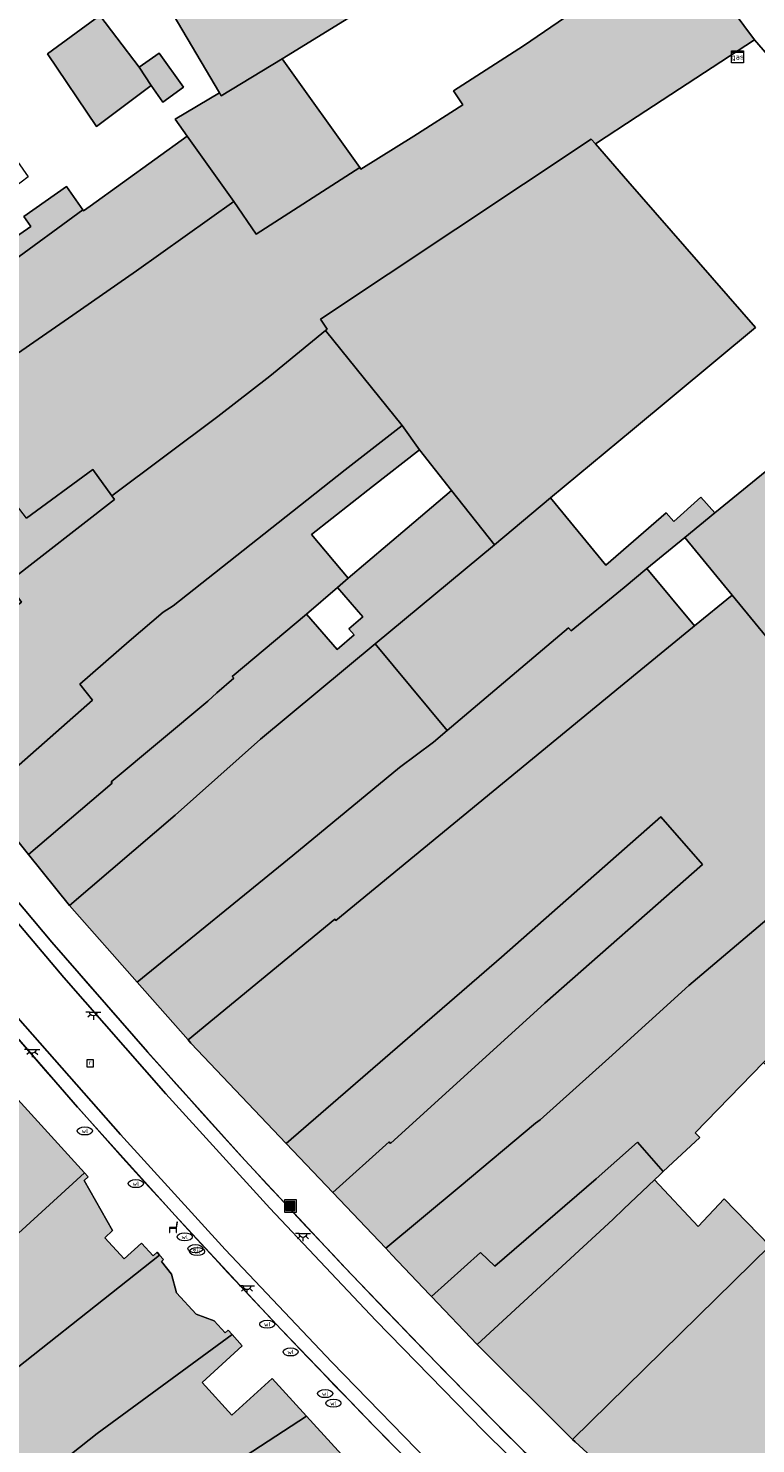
# Model space of a CAD drawing. Header units: metres. Extents: x 196496 to 197479, y 355139 to 356324.
# Tile 139 of 144: x 197163 to 197211, y 356123 to 356217. Entities that reach past the tile are written whole.
import ezdxf
from ezdxf.enums import TextEntityAlignment as Align

# ---------------------------------------------------------------- set-up
doc = ezdxf.new("R2010")
doc.units = ezdxf.units.M
doc.layers.get('0').update_dxf_attribs({"color": 252, "lineweight": 18})
for name, color, linetype, lineweight in [('B-WE-IE-MEUBILAIR_WEGMEUBILAIR-S', 252, 'Continuous', 18), ('B-WE-IE-TERREINAFSCHEIDING_KUNSTMATIG_HEKWERK-G', 252, 'IE-TERREINAFSCHEIDING-KUNSTMATIG', 18), ('B-WE-KL-ET_LS_OV_LICHTPUNT-S', 252, 'Continuous', 18), ('B-WE-KL-GAS_TERREINKAST-S', 252, 'Continuous', 18), ('B-WE-KL-WATER-S', 252, 'Continuous', 18), ('B-WE-OG-BEBOUWING-GV', 252, 'Continuous', 18), ('B-WE-OG-TERREIN_ERF-GV', 252, 'Continuous', 18), ('B-WE-RI-GWA_RIOOLPUT-S', 252, 'Continuous', 18), ('B-WE-RI-HWA_GOOT_LIJNGOOT-G', 252, 'Continuous', 18), ('B-WE-VH-VERHARDING_OPEN-GV', 252, 'Continuous', 18), ('B-WE-VH-VERHARDING_STRAATBAKSTEEN-GV', 252, 'Continuous', 18)]:
    doc.layers.add(name, color=color, linetype=linetype, lineweight=lineweight)
doc.layers.add('X-XX-AL-PRESENTATIE_GEBOUW3-V', color=7, linetype='Continuous', lineweight=18, true_color=0xf0f0f0)
doc.styles.add('NLCS-ISO', font='NLCS-ISO.ttf')
doc.linetypes.add('IE-TERREINAFSCHEIDING-KUNSTMATIG', pattern='A,4,[82,NLCS.SHX,S=0.75,R=90,X=0,Y=0],4,-2', length=10)

# ---------------------------------------------------------------- blocks, each defined once
blk = doc.blocks.new('SIE-WEG_AFVALBAK-SO')
at = {"linetype": 'ByBlock', "lineweight": 18}
h = blk.add_hatch(color=0, dxfattribs=at)
h.dxf.hatch_style = 1
h.paths.add_polyline_path([(-1.5, -1.5), (1.5, -1.5), (1.5, 1.5), (-1.5, 1.5)])
at = {"color": 0, "linetype": 'ByBlock', "lineweight": 18}
for points in [[(-2, -2), (2, -2), (2, 2), (-2, 2)], [(-1.5, -1.5), (1.5, -1.5), (1.5, 1.5), (-1.5, 1.5)]]:
    blk.add_lwpolyline(points, close=True, dxfattribs=at)
blk = doc.blocks.new('SKL-GAS_TERREINKAST-SO')
at = {"lineweight": 18}
for points in [[(-2, 2), (2, 2), (2, 1.68), (-2, 1.68)], [(-2, 1.52), (2, 1.52), (2, -2), (-2, -2)]]:
    blk.add_lwpolyline(points, close=True, dxfattribs=at)
at = {"lineweight": 18, "style": 'NLCS-ISO'}
blk.add_text('gas', height=1.8, dxfattribs=at).set_placement((0, 0), align=Align.MIDDLE_CENTER)
blk = doc.blocks.new('SKL-WATER_WATERLEIDINGPUT-SO')
at = {"color": 0, "linetype": 'ByBlock', "lineweight": 18}
blk.add_ellipse((0, 0), major_axis=(2.5, 0), ratio=0.54, dxfattribs=at)
at = {"color": 0, "linetype": 'ByBlock', "lineweight": 18, "style": 'NLCS-ISO'}
blk.add_text('wl', height=1.5, dxfattribs=at).set_placement((0, 0), align=Align.MIDDLE_CENTER)
blk = doc.blocks.new('SRI-PUT_INSPECTIEPUT_RIOOLPUT-SO')
at = {"color": 0, "linetype": 'ByBlock', "lineweight": 18}
blk.add_lwpolyline([(-1.12, -1.12), (1.12, -1.12), (1.12, 1.12), (-1.12, 1.12)], close=True, dxfattribs=at)
at = {"color": 0, "linetype": 'ByBlock', "lineweight": 18, "style": 'NLCS-ISO'}
blk.add_text('r', height=1.5, dxfattribs=at).set_placement((0, 0.28), align=Align.MIDDLE_CENTER)
blk = doc.blocks.new('SIE-WEG_ZITBANK-SO')
at = {"color": 0, "linetype": 'ByBlock', "lineweight": 18}
blk.add_lwpolyline([(-0.91, -1.63), (-0.91, -0.2), (1.09, -0.2), (1.09, -1.63), (1.29, -1.63), (1.29, -0.21), (1.54, 1.78), (1.33, 1.78), (1.11, 0), (-1.11, 0), (-1.11, -1.63)], close=True, dxfattribs=at)
blk = doc.blocks.new('SKL-ET_OV_LICHTPUNT-SO')
at = {"color": 0, "linetype": 'ByBlock', "lineweight": 18}
for points in [[(-1.25, 0), (-2.5, 0)], [(1.25, 0), (2.5, 0)], [(-0.92, -0.85), (-1.83, -1.7)], [(0, -1.25), (0, -2.5)], [(0.92, -0.85), (1.83, -1.7)]]:
    blk.add_lwpolyline(points, dxfattribs=at)
blk.add_lwpolyline([(0, 0), (1.25, 0, -1), (-1.25, 0)], format="xyb", close=True, dxfattribs=at)

msp = doc.modelspace()

# ---------------------------------------------------------------- hatches: boundary and pattern name
at = {"layer": 'X-XX-AL-PRESENTATIE_GEBOUW3-V'}
for points in [[(197201.134, 356228.389), (197201.313, 356228.5), (197201.37, 356228.535), (197198.092, 356232.933), (197197.936, 356233.191), (197190.589, 356228.931), (197190.529, 356229.021), (197174.773, 356219.519), (197172.174, 356217.984), (197175.522, 356212.314), (197175.641, 356212.112), (197179.671, 356214.567), (197186.644, 356218.884), (197194.015, 356223.99)], [(197205.682, 356222.313), (197195.614, 356215.426), (197190.989, 356212.457), (197191.591, 356211.519), (197188.371, 356209.452), (197184.868, 356207.28), (197184.797, 356207.379), (197177.946, 356202.985), (197176.48, 356205.136), (197170.048, 356200.563), (197165.837, 356197.628), (197159.867, 356193.509), (197159.798, 356193.636), (197155.661, 356190.652), (197155.601, 356190.742), (197151.922, 356188.129), (197151.835, 356188.279), (197146.049, 356184.036), (197150.598, 356177.959), (197161.296, 356186.134), (197162.779, 356184.201), (197167.148, 356187.421), (197168.405, 356185.678), (197175.412, 356190.933), (197178.841, 356193.595), (197182.528, 356196.613), (197182.639, 356196.704), (197182.196, 356197.35), (197200.075, 356209.266), (197200.356, 356208.942), (197203.117, 356210.748), (197210.865, 356215.816), (197205.929, 356222.483), (197205.855, 356222.432)], [(197171.002, 356212.801), (197170.226, 356214.007), (197168.74, 356215.956), (197167.612, 356217.436), (197164.168, 356214.89), (197167.403, 356210.087)], [(197171.781, 356211.709), (197173.156, 356212.69), (197171.546, 356214.948), (197170.226, 356214.007), (197171.002, 356212.801)], [(197173.389, 356209.454), (197176.48, 356205.136), (197177.946, 356202.985), (197184.797, 356207.379), (197179.671, 356214.567), (197175.641, 356212.112), (197175.522, 356212.314), (197172.586, 356210.58)], [(197146.049, 356184.036), (197151.835, 356188.279), (197151.922, 356188.129), (197155.601, 356190.742), (197155.661, 356190.652), (197159.798, 356193.636), (197159.867, 356193.509), (197165.837, 356197.628), (197170.048, 356200.563), (197176.48, 356205.136), (197173.389, 356209.454), (197166.977, 356204.836), (197166.548, 356204.528), (197166.502, 356204.594), (197156.738, 356197.446), (197151.793, 356194.281), (197151.663, 356194.356), (197143.262, 356188.114)], [(197200.356, 356208.942), (197200.075, 356209.266), (197182.196, 356197.35), (197182.639, 356196.704), (197182.528, 356196.613), (197187.602, 356190.337), (197188.734, 356188.733), (197190.855, 356186.032), (197193.693, 356182.455), (197197.401, 356185.542), (197202.811, 356190.043), (197210.947, 356196.812), (197202.506, 356206.48)], [(197153.016, 356199.532), (197153.95, 356198.204), (197150.972, 356196.107), (197150.044, 356197.429), (197141.166, 356191.181), (197143.262, 356188.114), (197151.663, 356194.356), (197151.793, 356194.281), (197156.738, 356197.446), (197166.502, 356204.594), (197165.427, 356206.127), (197162.603, 356204.146), (197163.061, 356203.493), (197161.602, 356202.469), (197160.078, 356204.646)], [(197182.528, 356196.613), (197178.841, 356193.595), (197175.412, 356190.933), (197168.405, 356185.678), (197168.579, 356185.435), (197161.524, 356179.938), (197162.45, 356178.656), (197154.545, 356172.686), (197159.605, 356165.926), (197159.687, 356165.974), (197159.846, 356165.776), (197167.127, 356172.176), (197166.305, 356173.235), (197169.549, 356176.083), (197171.802, 356177.985), (197172.457, 356178.413), (197180.342, 356184.654), (197183.819, 356187.392), (197187.602, 356190.337)], [(197181.284, 356177.866), (197183.328, 356179.627), (197184.027, 356180.234), (197181.608, 356183.136), (197185.641, 356186.304), (197188.734, 356188.733), (197187.602, 356190.337), (197183.819, 356187.392), (197180.342, 356184.654), (197172.457, 356178.413), (197171.802, 356177.985), (197169.549, 356176.083), (197166.305, 356173.235), (197167.127, 356172.176), (197159.846, 356165.776), (197162.902, 356161.978), (197168.428, 356166.687), (197168.367, 356166.778), (197174.76, 356172.104), (197175.347, 356172.659), (197176.467, 356173.63), (197176.372, 356173.743)], [(197218.916, 356167.521), (197221.908, 356170.262), (197227.285, 356175.19), (197215.017, 356190.063), (197208.261, 356184.567), (197206.272, 356182.938), (197209.395, 356179.115)], [(197154.545, 356172.686), (197162.45, 356178.656), (197161.524, 356179.938), (197168.579, 356185.435), (197168.405, 356185.678), (197167.148, 356187.421), (197162.779, 356184.201), (197161.296, 356186.134), (197150.598, 356177.959)], [(197183.328, 356179.627), (197184.994, 356177.691), (197184.071, 356176.895), (197184.414, 356176.495), (197183.293, 356175.532), (197181.284, 356177.866), (197176.372, 356173.743), (197176.467, 356173.63), (197175.347, 356172.659), (197174.76, 356172.104), (197168.367, 356166.778), (197168.428, 356166.687), (197162.902, 356161.978), (197165.612, 356158.611), (197172.6, 356164.575), (197178.244, 356169.595), (197185.813, 356175.895), (197193.693, 356182.455), (197190.855, 356186.032), (197187.921, 356183.54), (197184.027, 356180.234)], [(197203.767, 356180.879), (197206.272, 356182.938), (197208.261, 356184.567), (197207.336, 356185.601), (197205.549, 356183.977), (197205.036, 356184.552), (197201.045, 356181.109), (197197.401, 356185.542), (197193.693, 356182.455), (197185.813, 356175.895), (197190.572, 356170.178), (197198.581, 356176.969), (197198.762, 356176.765), (197202.255, 356179.636)], [(197206.917, 356177.092), (197203.767, 356180.879), (197202.255, 356179.636), (197198.762, 356176.765), (197198.581, 356176.969), (197190.572, 356170.178), (197189.663, 356169.407), (197187.422, 356167.731), (197180.374, 356161.912), (197170.087, 356153.544), (197173.459, 356149.729), (197183.147, 356157.709), (197183.219, 356157.621), (197202.015, 356173.09), (197206.783, 356176.983)], [(197213.987, 356159.622), (197212.329, 356161.484), (197218.916, 356167.521), (197209.395, 356179.115), (197206.917, 356177.092), (197206.783, 356176.983), (197202.015, 356173.09), (197183.219, 356157.621), (197183.147, 356157.709), (197173.459, 356149.729), (197173.642, 356149.522), (197179.93, 356142.89), (197194.162, 356155.192), (197204.679, 356164.478), (197207.446, 356161.324), (197197.014, 356152.155), (197186.82, 356142.887), (197186.732, 356142.984), (197183.02, 356139.632), (197186.505, 356135.957), (197191.369, 356139.986), (197196.398, 356144.22), (197196.718, 356144.443), (197201.251, 356148.522), (197206.538, 356153.321)], [(197185.813, 356175.895), (197178.244, 356169.595), (197172.6, 356164.575), (197165.612, 356158.611), (197170.087, 356153.544), (197180.374, 356161.912), (197187.422, 356167.731), (197189.663, 356169.407), (197190.572, 356170.178)], [(197211.884, 356136.125), (197198.858, 356123.319), (197199.014, 356123.164), (197207.199, 356115.685), (197215.138, 356123.812), (197217.529, 356125.86), (197221.489, 356129.333), (197226.492, 356133.814), (197226.353, 356133.958), (197229.052, 356136.417), (197229.278, 356136.288), (197237.565, 356144.012), (197242.706, 356148.804), (197243.252, 356148.253), (197243.774, 356148.701), (197243.879, 356148.594), (197247.169, 356152.421), (197246.976, 356152.689), (197245.567, 356154.25), (197252.011, 356159.767), (197252.471, 356159.195), (197252.757, 356158.839), (197257.167, 356164.072), (197257.036, 356164.243), (197256.944, 356164.175), (197253.213, 356168.675), (197243.839, 356160.794), (197242.273, 356159.478), (197236.086, 356154.245), (197236.564, 356153.705), (197226.805, 356145.181), (197225.852, 356146.184), (197224.098, 356148.16), (197218.03, 356142.18), (197217.671, 356141.826)], [(197179.93, 356142.89), (197183.02, 356139.632), (197186.732, 356142.984), (197186.82, 356142.887), (197197.014, 356152.155), (197207.446, 356161.324), (197204.679, 356164.478), (197194.162, 356155.192)], [(197204.84, 356141.027), (197205.471, 356141.627), (197207.252, 356143.271), (197206.959, 356143.581), (197211.468, 356148.234), (197218.042, 356155.016), (197213.987, 356159.622), (197206.538, 356153.321), (197201.251, 356148.522), (197196.718, 356144.443), (197196.398, 356144.22), (197191.369, 356139.986), (197186.505, 356135.957), (197186.917, 356135.523), (197189.396, 356132.908), (197189.521, 356132.776), (197192.765, 356135.669), (197193.72, 356134.771), (197200.401, 356140.545), (197203.132, 356142.975)], [(197139.82, 356125.485), (197141.911, 356123.148), (197147.829, 356127.788), (197149.004, 356128.709), (197148.906, 356128.806), (197156.973, 356134.943), (197158.364, 356133.434), (197166.617, 356140.935), (197160.637, 356147.491), (197138.359, 356127.206)], [(197202.247, 356138.566), (197204.273, 356140.489), (197204.62, 356140.818), (197204.84, 356141.027), (197203.132, 356142.975), (197200.401, 356140.545), (197193.72, 356134.771), (197192.765, 356135.669), (197189.521, 356132.776), (197192.545, 356129.59), (197201.516, 356137.854)], [(197147.829, 356127.788), (197153.155, 356120.988), (197158.969, 356125.542), (197171.565, 356135.51), (197171.402, 356135.689), (197171.143, 356135.454), (197170.375, 356136.296), (197169.23, 356135.251), (197167.949, 356136.655), (197168.466, 356137.127), (197166.594, 356140.426), (197166.86, 356140.669), (197166.617, 356140.935), (197158.364, 356133.434), (197156.973, 356134.943), (197148.906, 356128.806), (197149.004, 356128.709)], [(197198.858, 356123.319), (197211.884, 356136.125), (197208.862, 356139.222), (197207.15, 356137.406), (197204.273, 356140.489), (197202.247, 356138.566), (197201.516, 356137.854), (197192.545, 356129.59)], [(197176.359, 356130.253), (197176.091, 356130.547), (197175.9, 356130.372), (197175.172, 356131.17), (197173.974, 356131.593), (197172.674, 356133.019), (197172.362, 356134.251), (197171.685, 356135.082), (197171.833, 356135.216), (197171.565, 356135.51), (197158.969, 356125.542), (197153.155, 356120.988), (197149.387, 356118.037), (197153.463, 356112.832), (197151.142, 356111.026), (197153.127, 356108.152), (197158.401, 356112.35), (197156.612, 356114.888), (197158.328, 356116.193), (197158.189, 356116.392), (197167.443, 356123.714)], [(197158.328, 356116.193), (197160.944, 356112.447), (197157.197, 356109.513), (197154.829, 356107.77), (197158.699, 356102.833), (197161.955, 356105.192), (197164.543, 356106.999), (197166.756, 356108.581), (197171.249, 356111.793), (197168.039, 356116.234), (197181.278, 356124.86), (197179.007, 356127.349), (197176.347, 356124.923), (197174.373, 356127.088), (197177.033, 356129.514), (197176.359, 356130.253), (197167.443, 356123.714), (197158.189, 356116.392)], [(197172.151, 356111.011), (197172.929, 356111.617), (197173.815, 356110.693), (197178.428, 356114.518), (197185.243, 356120.513), (197181.278, 356124.86), (197168.039, 356116.234), (197171.249, 356111.793), (197171.408, 356111.907)]]:
    msp.add_hatch(color=256, dxfattribs=at).paths.add_polyline_path(points)

# ---------------------------------------------------------------- linework, layer by layer
at = {"layer": 'B-WE-IE-TERREINAFSCHEIDING_KUNSTMATIG_HEKWERK-G', "ltscale": 0.2, "flags": 128}
msp.add_lwpolyline([(197210.865, 356215.816), (197220.544, 356204.661), (197220.684, 356204.763), (197235.338, 356188.36)], dxfattribs=at)
at = {"layer": 'B-WE-OG-BEBOUWING-GV', "flags": 128}
for points in [[(197201.134, 356228.389), (197201.313, 356228.5), (197201.37, 356228.535), (197198.092, 356232.933), (197197.936, 356233.191), (197190.589, 356228.931), (197190.529, 356229.021), (197174.773, 356219.519), (197172.174, 356217.984), (197175.522, 356212.314), (197175.641, 356212.112), (197179.671, 356214.567), (197186.644, 356218.884), (197194.015, 356223.99)], [(197171.002, 356212.801), (197170.226, 356214.007), (197168.74, 356215.956), (197167.612, 356217.436), (197164.168, 356214.89), (197167.403, 356210.087)], [(197171.781, 356211.709), (197173.156, 356212.69), (197171.546, 356214.948), (197170.226, 356214.007), (197171.002, 356212.801)], [(197173.389, 356209.454), (197176.48, 356205.136), (197177.946, 356202.985), (197184.797, 356207.379), (197179.671, 356214.567), (197175.641, 356212.112), (197175.522, 356212.314), (197172.586, 356210.58)], [(197146.049, 356184.036), (197151.835, 356188.279), (197151.922, 356188.129), (197155.601, 356190.742), (197155.661, 356190.652), (197159.798, 356193.636), (197159.867, 356193.509), (197165.837, 356197.628), (197170.048, 356200.563), (197176.48, 356205.136), (197173.389, 356209.454), (197166.977, 356204.836), (197166.548, 356204.528), (197166.502, 356204.594), (197156.738, 356197.446), (197151.793, 356194.281), (197151.663, 356194.356), (197143.262, 356188.114)], [(197200.356, 356208.942), (197200.075, 356209.266), (197182.196, 356197.35), (197182.639, 356196.704), (197182.528, 356196.613), (197187.602, 356190.337), (197188.734, 356188.733), (197190.855, 356186.032), (197193.693, 356182.455), (197197.401, 356185.542), (197202.811, 356190.043), (197210.947, 356196.812), (197202.506, 356206.48)], [(197153.016, 356199.532), (197153.95, 356198.204), (197150.972, 356196.107), (197150.044, 356197.429), (197141.166, 356191.181), (197143.262, 356188.114), (197151.663, 356194.356), (197151.793, 356194.281), (197156.738, 356197.446), (197166.502, 356204.594), (197165.427, 356206.127), (197162.603, 356204.146), (197163.061, 356203.493), (197161.602, 356202.469), (197160.078, 356204.646)], [(197182.528, 356196.613), (197178.841, 356193.595), (197175.412, 356190.933), (197168.405, 356185.678), (197168.579, 356185.435), (197161.524, 356179.938), (197162.45, 356178.656), (197154.545, 356172.686), (197159.605, 356165.926), (197159.687, 356165.974), (197159.846, 356165.776), (197167.127, 356172.176), (197166.305, 356173.235), (197169.549, 356176.083), (197171.802, 356177.985), (197172.457, 356178.413), (197180.342, 356184.654), (197183.819, 356187.392), (197187.602, 356190.337)], [(197181.284, 356177.866), (197183.328, 356179.627), (197184.027, 356180.234), (197181.608, 356183.136), (197185.641, 356186.304), (197188.734, 356188.733), (197187.602, 356190.337), (197183.819, 356187.392), (197180.342, 356184.654), (197172.457, 356178.413), (197171.802, 356177.985), (197169.549, 356176.083), (197166.305, 356173.235), (197167.127, 356172.176), (197159.846, 356165.776), (197162.902, 356161.978), (197168.428, 356166.687), (197168.367, 356166.778), (197174.76, 356172.104), (197175.347, 356172.659), (197176.467, 356173.63), (197176.372, 356173.743)], [(197218.916, 356167.521), (197221.908, 356170.262), (197227.285, 356175.19), (197215.017, 356190.063), (197208.261, 356184.567), (197206.272, 356182.938), (197209.395, 356179.115)], [(197154.545, 356172.686), (197162.45, 356178.656), (197161.524, 356179.938), (197168.579, 356185.435), (197168.405, 356185.678), (197167.148, 356187.421), (197162.779, 356184.201), (197161.296, 356186.134), (197150.598, 356177.959)], [(197183.328, 356179.627), (197184.994, 356177.691), (197184.071, 356176.895), (197184.414, 356176.495), (197183.293, 356175.532), (197181.284, 356177.866), (197176.372, 356173.743), (197176.467, 356173.63), (197175.347, 356172.659), (197174.76, 356172.104), (197168.367, 356166.778), (197168.428, 356166.687), (197162.902, 356161.978), (197165.612, 356158.611), (197172.6, 356164.575), (197178.244, 356169.595), (197185.813, 356175.895), (197193.693, 356182.455), (197190.855, 356186.032), (197187.921, 356183.54), (197184.027, 356180.234)], [(197203.767, 356180.879), (197206.272, 356182.938), (197208.261, 356184.567), (197207.336, 356185.601), (197205.549, 356183.977), (197205.036, 356184.552), (197201.045, 356181.109), (197197.401, 356185.542), (197193.693, 356182.455), (197185.813, 356175.895), (197190.572, 356170.178), (197198.581, 356176.969), (197198.762, 356176.765), (197202.255, 356179.636)], [(197206.917, 356177.092), (197203.767, 356180.879), (197202.255, 356179.636), (197198.762, 356176.765), (197198.581, 356176.969), (197190.572, 356170.178), (197189.663, 356169.407), (197187.422, 356167.731), (197180.374, 356161.912), (197170.087, 356153.544), (197173.459, 356149.729), (197183.147, 356157.709), (197183.219, 356157.621), (197202.015, 356173.09), (197206.783, 356176.983)], [(197185.813, 356175.895), (197178.244, 356169.595), (197172.6, 356164.575), (197165.612, 356158.611), (197170.087, 356153.544), (197180.374, 356161.912), (197187.422, 356167.731), (197189.663, 356169.407), (197190.572, 356170.178)], [(197179.93, 356142.89), (197183.02, 356139.632), (197186.732, 356142.984), (197186.82, 356142.887), (197197.014, 356152.155), (197207.446, 356161.324), (197204.679, 356164.478), (197194.162, 356155.192)], [(197204.84, 356141.027), (197205.471, 356141.627), (197207.252, 356143.271), (197206.959, 356143.581), (197211.468, 356148.234), (197218.042, 356155.016), (197213.987, 356159.622), (197206.538, 356153.321), (197201.251, 356148.522), (197196.718, 356144.443), (197196.398, 356144.22), (197191.369, 356139.986), (197186.505, 356135.957), (197186.917, 356135.523), (197189.396, 356132.908), (197189.521, 356132.776), (197192.765, 356135.669), (197193.72, 356134.771), (197200.401, 356140.545), (197203.132, 356142.975)], [(197139.82, 356125.485), (197141.911, 356123.148), (197147.829, 356127.788), (197149.004, 356128.709), (197148.906, 356128.806), (197156.973, 356134.943), (197158.364, 356133.434), (197166.617, 356140.935), (197160.637, 356147.491), (197138.359, 356127.206)], [(197202.247, 356138.566), (197204.273, 356140.489), (197204.62, 356140.818), (197204.84, 356141.027), (197203.132, 356142.975), (197200.401, 356140.545), (197193.72, 356134.771), (197192.765, 356135.669), (197189.521, 356132.776), (197192.545, 356129.59), (197201.516, 356137.854)], [(197147.829, 356127.788), (197153.155, 356120.988), (197158.969, 356125.542), (197171.565, 356135.51), (197171.402, 356135.689), (197171.143, 356135.454), (197170.375, 356136.296), (197169.23, 356135.251), (197167.949, 356136.655), (197168.466, 356137.127), (197166.594, 356140.426), (197166.86, 356140.669), (197166.617, 356140.935), (197158.364, 356133.434), (197156.973, 356134.943), (197148.906, 356128.806), (197149.004, 356128.709)], [(197198.858, 356123.319), (197211.884, 356136.125), (197208.862, 356139.222), (197207.15, 356137.406), (197204.273, 356140.489), (197202.247, 356138.566), (197201.516, 356137.854), (197192.545, 356129.59)], [(197176.359, 356130.253), (197176.091, 356130.547), (197175.9, 356130.372), (197175.172, 356131.17), (197173.974, 356131.593), (197172.674, 356133.019), (197172.362, 356134.251), (197171.685, 356135.082), (197171.833, 356135.216), (197171.565, 356135.51), (197158.969, 356125.542), (197153.155, 356120.988), (197149.387, 356118.037), (197153.463, 356112.832), (197151.142, 356111.026), (197153.127, 356108.152), (197158.401, 356112.35), (197156.612, 356114.888), (197158.328, 356116.193), (197158.189, 356116.392), (197167.443, 356123.714)], [(197158.328, 356116.193), (197160.944, 356112.447), (197157.197, 356109.513), (197154.829, 356107.77), (197158.699, 356102.833), (197161.955, 356105.192), (197164.543, 356106.999), (197166.756, 356108.581), (197171.249, 356111.793), (197168.039, 356116.234), (197181.278, 356124.86), (197179.007, 356127.349), (197176.347, 356124.923), (197174.373, 356127.088), (197177.033, 356129.514), (197176.359, 356130.253), (197167.443, 356123.714), (197158.189, 356116.392)], [(197172.151, 356111.011), (197172.929, 356111.617), (197173.815, 356110.693), (197178.428, 356114.518), (197185.243, 356120.513), (197181.278, 356124.86), (197168.039, 356116.234), (197171.249, 356111.793), (197171.408, 356111.907)]]:
    msp.add_lwpolyline(points, close=True, dxfattribs=at)
for points in [[(197205.682, 356222.313), (197195.614, 356215.426), (197190.989, 356212.457), (197191.591, 356211.519), (197188.371, 356209.452), (197184.868, 356207.28), (197184.797, 356207.379), (197177.946, 356202.985), (197176.48, 356205.136), (197170.048, 356200.563), (197165.837, 356197.628), (197159.867, 356193.509)], [(197162.779, 356184.201), (197167.148, 356187.421), (197168.405, 356185.678), (197175.412, 356190.933), (197178.841, 356193.595), (197182.528, 356196.613), (197182.639, 356196.704), (197182.196, 356197.35), (197200.075, 356209.266), (197200.356, 356208.942), (197203.117, 356210.748), (197210.865, 356215.816), (197205.929, 356222.483)], [(197218.916, 356167.521), (197209.395, 356179.115), (197206.917, 356177.092), (197206.783, 356176.983), (197202.015, 356173.09), (197183.219, 356157.621), (197183.147, 356157.709), (197173.459, 356149.729), (197173.642, 356149.522), (197179.93, 356142.89), (197194.162, 356155.192), (197204.679, 356164.478), (197207.446, 356161.324), (197197.014, 356152.155), (197186.82, 356142.887), (197186.732, 356142.984), (197183.02, 356139.632), (197186.505, 356135.957), (197191.369, 356139.986), (197196.398, 356144.22), (197196.718, 356144.443), (197201.251, 356148.522), (197206.538, 356153.321), (197213.987, 356159.622)], [(197211.884, 356136.125), (197198.858, 356123.319), (197199.014, 356123.164), (197207.199, 356115.685), (197215.138, 356123.812)]]:
    msp.add_lwpolyline(points, dxfattribs=at)
at = {"layer": 'B-WE-OG-TERREIN_ERF-GV', "flags": 128}
for points in [[(197195.614, 356215.426), (197205.682, 356222.313), (197204.488, 356223.907), (197204.572, 356223.97), (197202.517, 356226.716), (197202.433, 356226.653), (197201.134, 356228.389), (197194.015, 356223.99), (197186.644, 356218.884), (197179.671, 356214.567), (197184.797, 356207.379), (197184.868, 356207.28), (197188.371, 356209.452), (197191.591, 356211.519), (197190.989, 356212.457)], [(197168.74, 356215.956), (197170.226, 356214.007), (197171.546, 356214.948), (197173.156, 356212.69), (197171.781, 356211.709), (197171.002, 356212.801), (197167.403, 356210.087), (197164.168, 356214.89), (197167.612, 356217.436)], [(197202.811, 356190.043), (197197.401, 356185.542), (197201.045, 356181.109), (197205.036, 356184.552), (197205.549, 356183.977), (197207.336, 356185.601), (197208.261, 356184.567), (197215.017, 356190.063), (197227.285, 356175.19), (197238.182, 356185.176), (197235.338, 356188.36), (197220.684, 356204.763), (197220.544, 356204.661), (197210.865, 356215.816), (197203.117, 356210.748), (197200.356, 356208.942), (197202.506, 356206.48), (197210.947, 356196.812)], [(197184.027, 356180.234), (197187.921, 356183.54), (197190.855, 356186.032), (197188.734, 356188.733), (197185.641, 356186.304), (197181.608, 356183.136)], [(197206.272, 356182.938), (197203.767, 356180.879), (197206.917, 356177.092), (197209.395, 356179.115)], [(197183.328, 356179.627), (197181.284, 356177.866), (197183.293, 356175.532), (197184.414, 356176.495), (197184.071, 356176.895), (197184.994, 356177.691)], [(197204.84, 356141.027), (197204.62, 356140.818), (197204.273, 356140.489), (197207.15, 356137.406), (197208.862, 356139.222), (197211.884, 356136.125), (197217.671, 356141.826), (197211.468, 356148.234), (197206.959, 356143.581), (197207.252, 356143.271), (197205.471, 356141.627)]]:
    msp.add_lwpolyline(points, close=True, dxfattribs=at)
msp.add_lwpolyline([(197159.176, 356219.396), (197155.14, 356216.542), (197157.614, 356213.009), (197156.287, 356212.08), (197157.735, 356210.011), (197159.643, 356211.387), (197162.888, 356206.767), (197160.078, 356204.646), (197161.602, 356202.469), (197163.061, 356203.493), (197162.603, 356204.146), (197165.427, 356206.127), (197166.502, 356204.594), (197166.548, 356204.528), (197166.977, 356204.836), (197173.389, 356209.454), (197172.586, 356210.58), (197175.522, 356212.314), (197172.174, 356217.984)], dxfattribs=at)
at = {"layer": 'B-WE-RI-HWA_GOOT_LIJNGOOT-G'}
for points in [[(197140.424, 356186.211, 0.035279), (197193.637, 356124.558)], [(197140.424, 356186.211, 0.035279), (197193.637, 356124.558)], [(197135.78, 356182.646, 0.035451), (197189.443, 356120.45)], [(197135.78, 356182.646, 0.035451), (197189.443, 356120.45)], [(197193.637, 356124.558, 0.081445), (197250.111, 356082.764)], [(197193.637, 356124.558, 0.081445), (197250.111, 356082.764)]]:
    msp.add_lwpolyline(points, format="xyb", dxfattribs=at)
at = {"layer": 'B-WE-RI-HWA_GOOT_LIJNGOOT-G', "flags": 128}
for points in [[(197158.256, 356163.54), (197164.448, 356156.185)], [(197164.448, 356156.185), (197170.762, 356148.933)], [(197159.832, 356152.549), (197166.153, 356145.28)], [(197170.762, 356148.933), (197177.196, 356141.787)], [(197166.153, 356145.28), (197172.594, 356138.116)], [(197177.196, 356141.787), (197183.748, 356134.75)], [(197172.594, 356138.116), (197179.154, 356131.061)], [(197183.748, 356134.75), (197190.417, 356127.822)], [(197179.154, 356131.061), (197185.829, 356124.115)], [(197190.417, 356127.822), (197193.637, 356124.558)], [(197193.637, 356124.558), (197197.802, 356120.388)], [(197185.829, 356124.115), (197189.443, 356120.45)]]:
    msp.add_lwpolyline(points, dxfattribs=at)
at = {"layer": 'B-WE-VH-VERHARDING_OPEN-GV', "flags": 128}
for points in [[(197210.952, 356108.577), (197206.462, 356112.395), (197202.078, 356116.332), (197197.802, 356120.388), (197193.637, 356124.558), (197190.417, 356127.822), (197183.748, 356134.75), (197177.196, 356141.787), (197170.762, 356148.933), (197164.448, 356156.185), (197158.256, 356163.54), (197152.186, 356170.998), (197146.242, 356178.556), (197140.424, 356186.211), (197138.914, 356188.103), (197135.809, 356192.182), (197132.833, 356196.356), (197129.989, 356200.621), (197127.28, 356204.972), (197124.707, 356209.406), (197122.274, 356213.918), (197119.983, 356218.504)], [(197114.543, 356216.285), (197116.876, 356211.6), (197119.351, 356206.988), (197121.966, 356202.454), (197124.718, 356198.002), (197127.605, 356193.636), (197130.624, 356189.361), (197133.772, 356185.18), (197135.78, 356182.646), (197141.605, 356174.973), (197147.556, 356167.398), (197153.632, 356159.923), (197159.832, 356152.549), (197166.153, 356145.28), (197172.594, 356138.116), (197179.154, 356131.061), (197185.829, 356124.115), (197189.443, 356120.45), (197193.713, 356116.202), (197198.095, 356112.069), (197202.584, 356108.054), (197207.179, 356104.16), (197211.876, 356100.388)], [(197119.815, 356216.75), (197123.233, 356210.178), (197126.942, 356203.765), (197130.93, 356197.532), (197135.184, 356191.495), (197139.69, 356185.671), (197145.867, 356177.552), (197152.187, 356169.539), (197158.649, 356161.635), (197165.25, 356153.845), (197171.986, 356146.171), (197178.854, 356138.617), (197185.851, 356131.188), (197192.974, 356123.885), (197199.447, 356117.506), (197206.197, 356111.386), (197213.209, 356105.543)], [(197213.209, 356105.543), (197206.197, 356111.386), (197199.447, 356117.506), (197192.974, 356123.885), (197185.851, 356131.188), (197178.854, 356138.617), (197171.986, 356146.171), (197165.25, 356153.845), (197158.649, 356161.635), (197152.187, 356169.539), (197145.867, 356177.552), (197139.69, 356185.671), (197135.184, 356191.495), (197130.93, 356197.532), (197126.942, 356203.765), (197123.233, 356210.178), (197119.815, 356216.75)], [(197211.119, 356102.158), (197203.84, 356108.184), (197196.832, 356114.499), (197190.11, 356121.082), (197182.94, 356128.42), (197175.896, 356135.886), (197168.984, 356143.478), (197162.205, 356151.192), (197155.564, 356159.024), (197149.062, 356166.971), (197142.704, 356175.028), (197136.492, 356183.193), (197131.891, 356189.166), (197127.545, 356195.355), (197123.469, 356201.742), (197119.677, 356208.31), (197116.18, 356215.04)], [(197116.18, 356215.04), (197119.677, 356208.31), (197123.469, 356201.742), (197127.545, 356195.355), (197131.891, 356189.166), (197136.492, 356183.193), (197142.704, 356175.028), (197149.062, 356166.971), (197155.564, 356159.024), (197162.205, 356151.192), (197168.984, 356143.478), (197175.896, 356135.886), (197182.94, 356128.42), (197190.11, 356121.082), (197196.832, 356114.499), (197203.84, 356108.184), (197211.119, 356102.158)]]:
    msp.add_lwpolyline(points, dxfattribs=at)
at = {"layer": 'B-WE-VH-VERHARDING_STRAATBAKSTEEN-GV', "flags": 128}
for points in [[(197205.929, 356222.483), (197210.865, 356215.816), (197220.544, 356204.661), (197220.684, 356204.763), (197235.338, 356188.36), (197237.745, 356190.462), (197233.74, 356194.947), (197234.018, 356195.173), (197219.311, 356211.648), (197217.562, 356213.635), (197215.843, 356215.648), (197214.152, 356217.685)], [(197119.983, 356218.504), (197122.274, 356213.918), (197124.707, 356209.406), (197127.28, 356204.972), (197129.989, 356200.621), (197132.833, 356196.356), (197135.809, 356192.182), (197138.914, 356188.103), (197140.424, 356186.211), (197146.242, 356178.556), (197152.186, 356170.998), (197158.256, 356163.54), (197164.448, 356156.185), (197170.762, 356148.933), (197177.196, 356141.787), (197183.748, 356134.75), (197190.417, 356127.822), (197193.637, 356124.558), (197197.802, 356120.388), (197202.078, 356116.332), (197206.462, 356112.395), (197210.952, 356108.577)], [(197211.876, 356100.388), (197207.179, 356104.16), (197202.584, 356108.054), (197198.095, 356112.069), (197193.713, 356116.202), (197189.443, 356120.45), (197185.829, 356124.115), (197179.154, 356131.061), (197172.594, 356138.116), (197166.153, 356145.28), (197159.832, 356152.549), (197153.632, 356159.923), (197147.556, 356167.398), (197141.605, 356174.973), (197135.78, 356182.646), (197133.772, 356185.18), (197130.624, 356189.361), (197127.605, 356193.636), (197124.718, 356198.002), (197121.966, 356202.454), (197119.351, 356206.988), (197116.876, 356211.6), (197114.543, 356216.285)], [(197207.199, 356115.685), (197199.014, 356123.164), (197198.858, 356123.319), (197192.545, 356129.59), (197189.521, 356132.776), (197189.396, 356132.908), (197186.917, 356135.523), (197186.505, 356135.957), (197183.02, 356139.632), (197179.93, 356142.89), (197173.642, 356149.522), (197173.459, 356149.729), (197170.087, 356153.544), (197165.612, 356158.611), (197162.902, 356161.978), (197159.846, 356165.776)], [(197160.637, 356147.491), (197166.617, 356140.935), (197166.86, 356140.669), (197166.594, 356140.426), (197168.466, 356137.127), (197167.949, 356136.655), (197169.23, 356135.251), (197170.375, 356136.296), (197171.143, 356135.454), (197171.402, 356135.689), (197171.565, 356135.51), (197171.833, 356135.216), (197171.685, 356135.082), (197172.362, 356134.251), (197172.674, 356133.019), (197173.974, 356131.593), (197175.172, 356131.17), (197175.9, 356130.372), (197176.091, 356130.547), (197176.359, 356130.253), (197177.033, 356129.514), (197174.373, 356127.088), (197176.347, 356124.923), (197179.007, 356127.349), (197181.278, 356124.86), (197185.243, 356120.513)]]:
    msp.add_lwpolyline(points, dxfattribs=at)

# ---------------------------------------------------------------- block references
at = {"layer": 'B-WE-IE-MEUBILAIR_WEGMEUBILAIR-S', "xscale": 0.2, "yscale": 0.2, "zscale": 0.2}
for name, p in [('SIE-WEG_AFVALBAK-SO', (197180.211, 356138.751)), ('SIE-WEG_ZITBANK-SO', (197172.434, 356137.324))]:
    msp.add_blockref(name, p, dxfattribs=at)
at = {"layer": 'B-WE-KL-ET_LS_OV_LICHTPUNT-S', "xscale": 0.2, "yscale": 0.2, "zscale": 0.2}
for p in [(197167.196, 356151.564), (197163.153, 356149.093), (197181.042, 356136.929), (197177.335, 356133.472)]:
    msp.add_blockref('SKL-ET_OV_LICHTPUNT-SO', p, dxfattribs=at)
at = {"layer": 'B-WE-KL-GAS_TERREINKAST-S', "xscale": 0.2, "yscale": 0.2, "zscale": 0.2}
msp.add_blockref('SKL-GAS_TERREINKAST-SO', (197209.755, 356214.7), dxfattribs=at)
at = {"layer": 'B-WE-KL-WATER-S', "xscale": 0.2, "yscale": 0.2, "zscale": 0.2}
for p in [(197166.631, 356143.713), (197169.998, 356140.232), (197173.227, 356136.714), (197173.932, 356135.928), (197174.043, 356135.74), (197178.68, 356130.937), (197180.226, 356129.107), (197182.504, 356126.354), (197183.051, 356125.717)]:
    msp.add_blockref('SKL-WATER_WATERLEIDINGPUT-SO', p, dxfattribs=at)
at = {"layer": 'B-WE-RI-GWA_RIOOLPUT-S', "xscale": 0.2, "yscale": 0.2, "zscale": 0.2}
msp.add_blockref('SRI-PUT_INSPECTIEPUT_RIOOLPUT-SO', (197166.977, 356148.179), dxfattribs=at)

doc.saveas('drawing.dxf')
